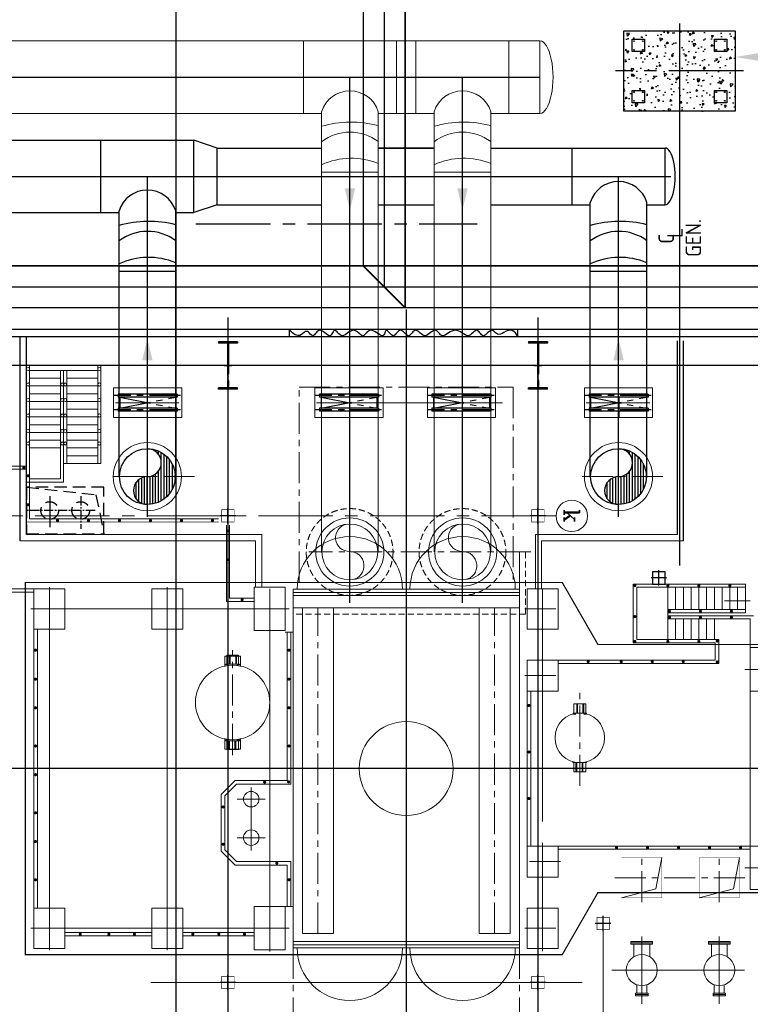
# Model space of a CAD drawing. Extents: x -11758 to 4934791, y -233543 to 1826789.
# Tile 127 of 256: x 2118366 to 2141935, y 3031 to 34790. Entities that reach past the tile are written whole.
import ezdxf
from ezdxf.enums import TextEntityAlignment as Align

# ---------------------------------------------------------------- set-up
doc = ezdxf.new("R2010")
doc.units = 0
doc.header["$LTSCALE"] = 800
doc.header["$MEASUREMENT"] = 0
for name, pattern in [('0', [0]), ('CENTER', [2, 1.25, -0.25, 0.25, -0.25]), ('CENTER2', [1.125, 0.75, -0.125, 0.125, -0.125]), ('CONTINOUS', [0]), ('DASHED', [0.75, 0.5, -0.25]), ('GTCHAIN', [24, 16, -3.2, 1.6, -3.2]), ('HIDDEN', [0.375, 0.25, -0.125]), ('PHANTOM', [2.5, 1.25, -0.25, 0.25, -0.25, 0.25, -0.25])]:
    doc.linetypes.add(name, pattern=pattern)
doc.layers.get('0').update_dxf_attribs({"linetype": 'CONTINUOUS'})
for name, color, linetype in [('0-CW SUPPLY', 4, 'CONTINUOUS'), ('Aux_col', 7, 'CONTINUOUS'), ('CENTER', 2, 'CENTER'), ('COL', 1, 'CENTER'), ('CONDENSATE', 1, 'CONTINUOUS'), ('EQP0', 1, 'CONTINUOUS'), ('GRID', 8, 'CENTER'), ('grid-20m', 53, 'CONTINUOUS'), ('GRIDS', 2, 'CENTER'), ('HATCH', 9, 'CONTINUOUS'), ('KEY PLAN', 251, 'CONTINUOUS'), ('MECH_EQ', 251, 'HIDDEN'), ('PIPE', 1, 'CONTINUOUS'), ('PIPE LINE', 1, 'CONTINUOUS'), ('STR', 2, 'CONTINUOUS'), ('WALL', 6, 'CONTINUOUS')]:
    doc.layers.add(name, color=color, linetype=linetype)
for name, color, linetype, lineweight in [('DIM', 4, 'CONTINUOUS', 15), ('EQUPT', 4, '0', 5), ('TEXT', 3, 'CONTINUOUS', 15)]:
    doc.layers.add(name, color=color, linetype=linetype, lineweight=lineweight)
doc.styles.add('ROMANC', font='romanc')
doc.styles.add('ROMANS', font='ISO9.shx', dxfattribs={"width": 0.8})

# ---------------------------------------------------------------- blocks, each defined once
blk = doc.blocks.new('A$C3C7577A7')
at = {"layer": 'Aux_col'}
for p, q in [((32000, 20150), (32000, 19650)), ((42000, 20150), (42000, 19650)), ((31750, 19900), (32250, 19900)), ((41750, 19900), (42250, 19900)), ((29900, 18250), (29900, 17750)), ((29650, 18000), (30150, 18000)), ((28300, 7050), (27900, 7050)), ((27900, 7050), (27900, 6650)), ((28100, 7100), (28100, 6600)), ((28300, 6650), (28300, 7050)), ((27850, 6850), (28350, 6850)), ((27900, 6650), (28300, 6650)), ((32000, 5100), (32000, 4600)), ((42000, 5100), (42000, 4600)), ((31750, 4850), (32250, 4850)), ((41750, 4850), (42250, 4850))]:
    blk.add_line(p, q, dxfattribs=at)
at = {"layer": 'Aux_col', "const_width": 20, "flags": 128}
for points in [[(31800, 19700), (32200, 19700), (32200, 20100), (31800, 20100)], [(41800, 19700), (42200, 19700), (42200, 20100), (41800, 20100)], [(29700, 17800), (30100, 17800), (30100, 18200), (29700, 18200)], [(31800, 4650), (32200, 4650), (32200, 5050), (31800, 5050)], [(41800, 4650), (42200, 4650), (42200, 5050), (41800, 5050)]]:
    blk.add_lwpolyline(points, close=True, dxfattribs=at)
blk = doc.blocks.new('BFLY')
at = {"layer": 'EQP0', "color": 2, "linetype": 'CENTER'}
for p, q in [((-229, 1053), (-229, -1084)), ((228, 1053), (228, -1084))]:
    blk.add_line(p, q, dxfattribs=at)
at = {"layer": 'EQP0', "color": 3}
for p, q in [((-279, 950), (-179, 950)), ((-279, 950), (-279, -950)), ((-179, 950), (-179, -950)), ((-179, 900), (178, 900)), ((178, 950), (278, 950)), ((178, 950), (178, -950)), ((278, 950), (278, -950)), ((-279, -950), (-179, -950)), ((-179, -900), (178, -900)), ((178, -950), (278, -950))]:
    blk.add_line(p, q, dxfattribs=at)
at = {"layer": 'EQP0', "color": 3, "linetype": 'CENTER'}
for p, q in [((178, -900), (-179, 900)), ((-179, -900), (178, 900))]:
    blk.add_line(p, q, dxfattribs=at)
blk = doc.blocks.new('A$C41E52089')
at = {"layer": 'COL'}
h = blk.add_hatch(dxfattribs=at)
h.set_pattern_fill('ANSI31', color=256, scale=100, style=0)
h.paths.add_polyline_path([(310, -720), (0, -720), (0, -760), (310, -760)])
h.paths.add_polyline_path([(0, -720), (-310, -720), (-310, -760), (0, -760)])
h.paths.add_polyline_path([(0, 0), (-13, 0), (-13, -720), (0, -720)])
h.paths.add_polyline_path([(0, 720), (-13, 720), (-13, 0), (0, 0)])
h.paths.add_polyline_path([(12, 0), (0, 0), (0, -720), (12, -720)])
h.paths.add_polyline_path([(12, 720), (0, 720), (0, 0), (12, 0)])
h.paths.add_polyline_path([(310, 760), (0, 760), (0, 720), (12, 720), (310, 720)])
h.paths.add_polyline_path([(0, 760), (-310, 760), (-310, 720), (0, 720)])
for p, q in [((-310, 760), (310, 760)), ((-310, 760), (-310, 720)), ((-310, 720), (310, 720)), ((-13, -720), (-13, 720)), ((12, -720), (12, 720)), ((310, 760), (310, 720)), ((-310, -720), (310, -720)), ((-310, -760), (-310, -720)), ((-310, -760), (310, -760)), ((310, -760), (310, -720))]:
    blk.add_line(p, q, dxfattribs=at)
at = {"layer": 'COL', "color": 2}
for p, q in [((0, -800), (0, 800)), ((123, 0), (-123, 0))]:
    blk.add_line(p, q, dxfattribs=at)
blk = doc.blocks.new('*X65')
at = {"color": 0}
for p, q in [((86015, 17150), (86472, 17150)), ((86044, 17200), (86443, 17200)), ((86094, 17250), (86392, 17250)), ((85993, 17050), (86493, 17050)), ((85996, 17000), (86498, 17000)), ((85999, 17100), (86488, 17100)), ((86003, 16950), (86514, 16950)), ((86973, 16950), (86983, 16950)), ((86988, 17000), (86991, 17000)), ((86016, 16900), (86543, 16900)), ((86035, 16850), (86592, 16850)), ((86060, 16800), (86722, 16800)), ((86765, 16800), (86927, 16800)), ((86894, 16850), (86952, 16850)), ((86944, 16900), (86971, 16900)), ((86093, 16750), (86894, 16750)), ((86135, 16700), (86851, 16700)), ((86192, 16650), (86794, 16650)), ((86273, 16600), (86713, 16600)), ((86463, 16550), (86523, 16550))]:
    blk.add_line(p, q, dxfattribs=at)
blk = doc.blocks.new('TOP')
blk.add_circle((0, 0), 500)
for centre, start, end in [((-250, 0), 0, 180), ((250, 0), 180, 0)]:
    blk.add_arc(centre, 250, start, end)
blk.add_blockref('*X65', (-86493, -17049))
blk = doc.blocks.new('A$C4E9A02D0')
at = {"layer": 'CENTER', "color": 2, "linetype": 'CENTER2', "ltscale": 0.5}
for p, q in [((10500, -8786), (10500, -7734)), ((10034, -8324), (12250, -8324))]:
    blk.add_line(p, q, dxfattribs=at)
at = {"layer": 'CENTER'}
blk.add_line((11500, -8786), (11500, -7662), dxfattribs=at)
at = {"layer": 'EQP0', "linetype": 'DASHED'}
for p, q in [((10007, -8833), (9750, -7574)), ((12250, -9074), (10007, -8833))]:
    blk.add_line(p, q, dxfattribs=at)
blk.add_lwpolyline([(9750, -9074), (12250, -9074), (12250, -7574), (9750, -7574)], close=True, dxfattribs=at)
for centre in [(10500, -8324), (11500, -8324)]:
    blk.add_circle(centre, 284, dxfattribs=at)

msp = doc.modelspace()

# ---------------------------------------------------------------- hatches: boundary and pattern name
h = msp.add_hatch()
h.set_pattern_fill('AR-CONC', color=8, scale=100, angle=-180, style=0)
h.set_pattern_definition([(230, (2155085, -12864.67), (-717.26, 62.752), [75, -825]), (175, (2155085, -12864.7), (138.751, -752.192), [60, -660]), (280.4514, (2155025.2, -12859.44), (-578.509, -689.44), [63.74, -701.142]), (226.1842, (2155085, -13064.7), (-1067.241, 165.519), [112.5, -1237.5]), (276.6356, (2154996, -13050.9), (-934.663, -974.118), [95.61, -1051.713]), (171.1842, (2155085, -13064.7), (-934.662, -974.119), [90, -990]), (201, (2154985, -13014.67), (-596.907, 402.619), [75, -825]), (146, (2154985, -13014.7), (-243.315, -725.15), [60, -660]), (251.4514, (2154935.2, -12981.1), (-840.223, -322.5305), [63.74, -701.142]), (217.5, (2155084.97, -12864.67), (-12.1599, -332.8939), [0, -652, 0, -670, 0, -662.5]), (187.5, (2155084.97, -12864.67), (-263.0695, -394.4117), [0, -382, 0, -637, 0, -252.5]), (147.5, (2155307.97, -12864.67), (-533.8224, 22.5549), [0, -250, 0, -780, 0, -1035]), (137.5, (2155407.97, -12864.67), (-583.186, -100.105), [0, -325, 0, -518, 0, -735])])
h.paths.add_polyline_path([(2141175, 32510.3), (2141175, 32110.3), (2140775, 32110.3), (2140775, 32510.3)], flags=16)
h.paths.add_polyline_path([(2140775, 33760.3), (2140775, 34160.3), (2141175, 34160.3), (2141175, 33760.3)], flags=16)
h.paths.add_polyline_path([(2138125, 34160.3), (2138525, 34160.3), (2138525, 33760.3), (2138125, 33760.3)], flags=16)
h.paths.add_polyline_path([(2141450, 34435.3), (2141450, 31835.3), (2137850, 31835.3), (2137850, 34435.3)])
h.paths.add_polyline_path([(2138525, 32510.3), (2138525, 32110.3), (2138125, 32110.3), (2138125, 32510.3)], flags=16)

# ---------------------------------------------------------------- linework, layer by layer
at = {"color": 2, "linetype": 'CENTER', "lineweight": 5}
for p, q in [((2124004.3, 20050.3), (2121281.7, 20050.3)), ((2139111.9, 20050.3), (2136389.2, 20050.3)), ((2134856.8, 17620.5), (2127698.4, 17620.5)), ((2127984.9, 5315.2), (2127984.9, 15796.5)), ((2133685, 5315.2), (2133685, 15796.5)), ((2134665.1, 15785.3), (2135804.6, 15785.3)), ((2125234.9, 11072.1), (2125234.9, 14458.7)), ((2125484.9, 14265.4), (2124984.9, 14265.4)), ((2124984.9, 14265.4), (2124984.9, 13939.1)), ((2125485, 14265.4), (2124985, 14265.4)), ((2124985, 14265.4), (2124985, 13939.1)), ((2125484.9, 14265.4), (2125484.9, 13939.1)), ((2125485, 14265.4), (2125485, 13939.1)), ((2134665.1, 13635.3), (2135804.6, 13635.3)), ((2136435.1, 10073.9), (2136435.1, 13175.5)), ((2124984.9, 11265.3), (2124984.9, 11591.7)), ((2124985, 11265.3), (2124985, 11591.7)), ((2125484.9, 11265.3), (2125484.9, 11591.7)), ((2125485, 11265.3), (2125485, 11591.7)), ((2125484.9, 11265.3), (2124984.9, 11265.3)), ((2125485, 11265.3), (2124985, 11265.3)), ((2135807.7, 7635.3), (2134629.2, 7635.3)), ((2138435, 6327.3), (2138435, 7899.3)), ((2140935, 6327.3), (2140935, 7899.3)), ((2141760.6, 7113.3), (2137376.3, 7113.3)), ((2134665.1, 5485.3), (2135804.6, 5485.3))]:
    msp.add_line(p, q, dxfattribs=at)
at = {"color": 3, "lineweight": 5}
msp.add_line((2134485, 15816.5), (2134485, 17620.5), dxfattribs=at)
at = {"color": 3, "linetype": 'HIDDEN', "lineweight": 5}
for q in [(2134685, 17620.5), (2127184.9, 15616.5)]:
    msp.add_line((2134685, 15616.5), q, dxfattribs=at)
at = {"color": 7, "lineweight": 5}
for p, q in [((2134485, 16416.5), (2127184.9, 16416.5)), ((2134485, 16316.5), (2127184.9, 16316.5)), ((2134485, 16216.5), (2127184.9, 16216.5)), ((2127185.2, 15816.5), (2127185.2, 16416.5)), ((2134485, 15816.5), (2134485, 16416.5)), ((2141101.7, 16044.3), (2141930.8, 16044.3)), ((2134485, 15816.5), (2127184.9, 15816.5)), ((2127184.9, 15816.5), (2127184.9, 4854.2)), ((2134485, 15816.5), (2134485, 4854.2)), ((2134485, 5054.2), (2127184.9, 5054.2)), ((2134485, 4954.2), (2127184.9, 4954.2)), ((2134485, 4854.2), (2127184.9, 4854.2))]:
    msp.add_line(p, q, dxfattribs=at)
at = {"color": 2, "lineweight": 5}
for p, q in [((2139275.1, 14800.4), (2139275.1, 16485.3)), ((2139525.1, 15760.3), (2139525.1, 16485.3)), ((2139775.1, 15760.3), (2139775.1, 16485.3)), ((2140025.1, 15760.3), (2140025.1, 16485.3)), ((2140275.1, 15760.3), (2140275.1, 16485.3)), ((2140525.2, 15760.3), (2140525.2, 16485.3)), ((2140775.2, 15760.3), (2140775.2, 16485.3)), ((2141025.2, 15760.3), (2141025.2, 16485.3)), ((2141275.2, 15760.3), (2141275.2, 16485.3)), ((2141525.2, 15760.3), (2141525.2, 16485.3)), ((2141775.2, 15660.3), (2141775.2, 16485.3)), ((2139525.1, 14800.4), (2139525.1, 15460.3)), ((2139775.1, 14800.4), (2139775.1, 15460.3)), ((2140025.1, 14800.4), (2140025.1, 15460.3)), ((2140275.1, 14800.4), (2140275.1, 15460.3)), ((2140525.2, 14800.4), (2140525.2, 15460.3)), ((2140775.2, 14800.4), (2140775.2, 15460.3))]:
    msp.add_line(p, q, dxfattribs=at)
at = {"lineweight": 5}
for p, q in [((2134485, 15816.5), (2134485, 15616.5)), ((2126935, 15035.3), (2127185.2, 15035.3)), ((2126934.7, 6185.3), (2127184.9, 6185.3)), ((2137190.7, 5385.3), (2137190.7, 1222.5))]:
    msp.add_line(p, q, dxfattribs=at)
at = {"color": 1, "linetype": 'CONTINOUS', "lineweight": 5}
for p, q in [((2130834.9, 10311.6), (2130834.9, 10958.2)), ((2130366.4, 10634.9), (2131303.4, 10634.9))]:
    msp.add_line(p, q, dxfattribs=at)
at = {"color": 2, "linetype": 'CENTER', "lineweight": 5, "ltscale": 500}
for p, q in [((2125835, 7990), (2125835, 10019.6)), ((2126284.3, 9645.3), (2125385.7, 9645.3)), ((2126284.3, 8405.3), (2125385.7, 8405.3))]:
    msp.add_line(p, q, dxfattribs=at)
at = {"lineweight": 5, "flags": 128}
for points in [[(2125135.8, 14005.9), (2125014.6, 14005.9), (2125014.6, 13975.6), (2125092.3, 13975.6)], [(2125135.8, 14288.2), (2125045, 14288.2), (2125045, 14005.9)], [(2125057.2, 13968.6), (2125057.2, 13975.6)], [(2125160.8, 14005.9), (2125160.8, 14288.2), (2125135.8, 14288.2), (2125135.8, 14005.9), (2125160.8, 14005.9)], [(2125333.5, 14288.2), (2125160.8, 14288.2)], [(2125160.8, 14005.9), (2125333.5, 14005.9)], [(2125358.5, 14005.9), (2125358.5, 14288.2), (2125333.5, 14288.2), (2125333.5, 14005.9), (2125358.5, 14005.9)], [(2125424.3, 14005.9), (2125424.3, 14288.2), (2125358.5, 14288.2)], [(2125377, 13975.6), (2125454.6, 13975.6), (2125454.6, 14005.9), (2125358.5, 14005.9)], [(2125412.8, 13968.4), (2125412.8, 13975.6)], [(2136336.7, 12725.3), (2136245.5, 12725.3), (2136245.5, 12425.3), (2136336.7, 12425.3)], [(2136361.7, 12425.4), (2136361.7, 12725.4), (2136336.7, 12725.4), (2136336.7, 12425.4), (2136361.7, 12425.4)], [(2136534.4, 12725.4), (2136361.7, 12725.3)], [(2136559.4, 12425.4), (2136559.4, 12725.4), (2136534.4, 12725.4), (2136534.4, 12425.4), (2136559.4, 12425.4)], [(2136559.4, 12425.3), (2136624.8, 12425.3), (2136624.8, 12725.3), (2136559.4, 12725.4)], [(2136420.2, 12421.3), (2136215.5, 12421.3), (2136215.5, 12391), (2136307.1, 12391)], [(2136361.7, 12425.3), (2136534.4, 12425.3)], [(2136563.2, 12391), (2136655.5, 12391), (2136655.5, 12421.3), (2136450.1, 12421.3)], [(2125092.3, 11564.3), (2125014.6, 11564.3), (2125014.6, 11534), (2125110.8, 11534)], [(2125045, 11534), (2125045, 11251.6), (2125110.8, 11251.6)], [(2125110.8, 11534), (2125110.8, 11251.6), (2125135.8, 11251.6), (2125135.8, 11534), (2125110.8, 11534)], [(2125135.8, 11534), (2125308.5, 11534)], [(2125308.5, 11534), (2125308.5, 11251.6), (2125333.5, 11251.6), (2125333.5, 11534), (2125308.5, 11534)], [(2125333.5, 11534), (2125454.6, 11534), (2125454.6, 11564.3), (2125377, 11564.3)], [(2125333.5, 11251.6), (2125424.3, 11251.6), (2125424.3, 11534)], [(2125135.8, 11251.6), (2125308.5, 11251.6)], [(2136214.7, 10856.3), (2136214.7, 10829.3), (2136420.2, 10829.3)], [(2136310.9, 10825.3), (2136245.5, 10825.3), (2136245.5, 10525.3), (2136310.9, 10525.1)], [(2136298.6, 10829.3), (2136298.6, 10825.3)], [(2136310.9, 10825.1), (2136310.9, 10525.1), (2136335.9, 10525.1), (2136335.9, 10825.1), (2136310.9, 10825.1)], [(2136508.6, 10825.3), (2136335.9, 10825.3)], [(2136450.1, 10829.3), (2136654.7, 10829.3), (2136654.7, 10856.1)], [(2136508.6, 10825.1), (2136508.6, 10525.1), (2136533.6, 10525.1), (2136533.6, 10825.1), (2136508.6, 10825.1)], [(2136533.6, 10525.3), (2136624.8, 10525.3), (2136624.8, 10825.3), (2136533.6, 10825.3)], [(2136571.6, 10829.3), (2136571.6, 10825.3)], [(2136245.5, 10635.3), (2136002.1, 10635.3)], [(2136335.9, 10525.1), (2136508.6, 10525.3)]]:
    msp.add_lwpolyline(points, dxfattribs=at)
at = {"color": 7, "lineweight": 5, "const_width": 50}
for points in [[(2134792.7, 12693.5, 1), (2134792.7, 12643.5, 1)], [(2134792.7, 11193.5, 1), (2134792.7, 11143.4, 1)], [(2134792.7, 9693.4, 1), (2134792.7, 9643.4, 1)]]:
    msp.add_lwpolyline(points, format="xyb", close=True, dxfattribs=at)
at = {"linetype": 'GTCHAIN', "lineweight": 5, "flags": 128}
msp.add_lwpolyline([(2125085, 11564.3), (2125085, 11565.7)], dxfattribs=at)
at = {"linetype": 'HIDDEN', "lineweight": 5}
for centre in [(2129009.7, 17620.5), (2132650, 17620.5)]:
    msp.add_circle(centre, 1400, dxfattribs=at)
at = {"color": 7, "lineweight": 5}
for centre in [(2129014.9, 17620.5), (2132655, 17620.5)]:
    msp.add_circle(centre, 1100, dxfattribs=at)
at = {"lineweight": 5}
for centre, radius in [((2125234.9, 12765.4), 1200), ((2136435.1, 11625.3), 800), ((2125835, 9645.3), 250), ((2125835, 8405.3), 250)]:
    msp.add_circle(centre, radius, dxfattribs=at)
at = {"color": 1, "linetype": 'CONTINOUS', "lineweight": 5}
msp.add_circle((2130834.9, 10634.9), 1514.8, dxfattribs=at)
at = {"color": 7, "lineweight": 5}
for centre, start, end in [((2129014.9, 16416.5), 0, 180), ((2132655, 16416.5), 0, 180), ((2129014.9, 4854.2), 180, 0), ((2132655, 4854.2), 180, 0)]:
    msp.add_arc(centre, 1700, start, end, dxfattribs=at)
at = {"linetype": 'CONTINOUS', "lineweight": 15}
msp.add_solid([(2142449.9, 33419.9), (2141449.9, 33586.6), (2142449.9, 33753.2)], dxfattribs=at)
at = {"layer": '0-CW SUPPLY', "color": 1, "linetype": 'Continuous', "lineweight": 9, "ltscale": 2500}
for points in [[(2122318.3, 23805), (2122651.6, 23805), (2122485, 24505)], [(2137518.3, 23805), (2137851.6, 23805), (2137685, 24505)]]:
    msp.add_solid(points, dxfattribs=at)
at = {"layer": 'CONDENSATE', "lineweight": 5, "const_width": 10}
for points in [[(2139085, 6463.3), (2137785, 6463.3), (2137785, 7763.3), (2139085, 7763.3)], [(2141585, 6463.3), (2140285, 6463.3), (2140285, 7763.3), (2141585, 7763.3)]]:
    msp.add_lwpolyline(points, close=True, dxfattribs=at)
at = {"layer": 'DIM', "lineweight": 5}
for p, q in [((2139085, 7763.3), (2138891.6, 6752.3)), ((2141585, 7763.3), (2141391.6, 6752.3)), ((2138891.6, 6752.3), (2137785, 6463.3)), ((2141391.6, 6752.3), (2140285, 6463.3))]:
    msp.add_line(p, q, dxfattribs=at)
for points in [[(2119825, 16435.3), (2118825, 16435.3), (2118825, 15135.3), (2119825, 15135.3)], [(2123625, 16435.3), (2122625, 16435.3), (2122625, 15135.3), (2123625, 15135.3)], [(2126935, 16485.3), (2125935, 16485.3), (2125935, 15085.3), (2126935, 15085.3)], [(2135735, 16435.3), (2134735, 16435.3), (2134735, 15135.3), (2135735, 15135.3)], [(2143135, 13135.3), (2141935, 13135.3), (2141935, 14535.3), (2143135, 14535.3)], [(2135735, 14135.3), (2134735, 14135.3), (2134735, 13135.3), (2135735, 13135.3)], [(2135735, 7135.3), (2134735, 7135.3), (2134735, 8135.3), (2135735, 8135.3)], [(2143135, 8135.3), (2141935, 8135.3), (2141935, 6735.3), (2143135, 6735.3)], [(2119825, 4835.3), (2118825, 4835.3), (2118825, 6135.3), (2119825, 6135.3)], [(2123625, 4835.3), (2122625, 4835.3), (2122625, 6135.3), (2123625, 6135.3)], [(2126935, 4785.3), (2125935, 4785.3), (2125935, 6185.3), (2126935, 6185.3)], [(2135735, 4835.3), (2134735, 4835.3), (2134735, 6135.3), (2135735, 6135.3)]]:
    msp.add_lwpolyline(points, close=True, dxfattribs=at)
msp.add_circle((2136176.8, 18785.3), 508.6, dxfattribs=at)
at = {"layer": 'EQP0'}
for p, q in [((2118385, 17985.3), (2118385, 24575.3)), ((2118585, 18185.3), (2118585, 24575.3)), ((2139585, 18185.3), (2139585, 24431.1)), ((2139785, 17985.3), (2139785, 24431.1))]:
    msp.add_line(p, q, dxfattribs=at)
at = {"layer": 'EQP0', "linetype": 'Continuous', "lineweight": 5}
for p, q in [((2121395.8, 22916.8), (2121395.8, 21953.8)), ((2121395.8, 22916.8), (2123595.8, 22916.8)), ((2123595.8, 22916.8), (2123595.8, 21953.8)), ((2127886.6, 22917.3), (2127886.6, 21954.3)), ((2127886.6, 22917.3), (2130086.6, 22917.3)), ((2130086.6, 22917.3), (2130086.6, 21954.3)), ((2131516.6, 22917.3), (2131516.6, 21954.3)), ((2131516.6, 22917.3), (2133716.6, 22917.3)), ((2133716.6, 22917.3), (2133716.6, 21954.3)), ((2136585, 22916.8), (2136585, 21953.8)), ((2136585, 22916.8), (2138785, 22916.8)), ((2138785, 22916.8), (2138785, 21953.8)), ((2123481.7, 22435.3), (2121455.2, 22435.3)), ((2121511.9, 22435.3), (2123502.4, 22435.3)), ((2129972.6, 22435.8), (2127946, 22435.8)), ((2128002.7, 22435.8), (2133943.4, 22435.8)), ((2133602.6, 22435.8), (2131576, 22435.8)), ((2138670.9, 22435.3), (2136644.4, 22435.3)), ((2136701.1, 22435.3), (2138691.6, 22435.3)), ((2121395.8, 21953.8), (2123595.8, 21953.8)), ((2127886.6, 21954.3), (2130086.6, 21954.3)), ((2131516.6, 21954.3), (2133716.6, 21954.3)), ((2136585, 21953.8), (2138785, 21953.8))]:
    msp.add_line(p, q, dxfattribs=at)
at = {"layer": 'EQP0', "color": 3, "lineweight": 5}
msp.add_line((2137705, 21961.5), (2137705, 22623.8), dxfattribs=at)
at = {"layer": 'EQP0', "lineweight": 5}
for p, q in [((2126175.4, 18185.3), (2118585, 18185.3)), ((2126175.4, 16485.3), (2126175.4, 18185.3)), ((2135002.6, 18185.3), (2139585, 18185.3)), ((2135002.6, 18185.3), (2135002.6, 16435.3)), ((2125975.4, 17985.3), (2118385, 17985.3)), ((2125975.4, 16485.3), (2125975.4, 17985.3)), ((2135202.6, 17985.3), (2139785, 17985.3)), ((2135202.6, 17985.3), (2135202.6, 16435.3)), ((2138273, 3389.2), (2138273, 3662.3)), ((2138596.9, 3389.2), (2138596.9, 3662.3)), ((2140773, 3389.2), (2140773, 3662.3)), ((2141096.9, 3389.2), (2141096.9, 3662.3)), ((2138581.2, 3344.8), (2138257.3, 3344.8)), ((2138581.2, 3300.3), (2138257.3, 3300.3)), ((2141081.2, 3344.8), (2140757.3, 3344.8)), ((2141081.2, 3300.3), (2140757.3, 3300.3))]:
    msp.add_line(p, q, dxfattribs=at)
at = {"layer": 'EQP0', "color": 1, "lineweight": 5}
for p, q in [((2127484.9, 5315.2), (2127484.9, 15796.5)), ((2128484.9, 5315.2), (2128484.9, 15796.5)), ((2133185, 5315.2), (2133185, 15796.5)), ((2134185, 5315.2), (2134185, 15796.5)), ((2128484.9, 5315.2), (2127484.9, 5315.2)), ((2134185, 5315.2), (2133185, 5315.2))]:
    msp.add_line(p, q, dxfattribs=at)
at = {"layer": 'EQP0', "lineweight": 5}
for points in [[(2138637.7, 3344.8), (2138232.2, 3344.8), (2138232.2, 3389.2), (2138637.7, 3389.2)], [(2138637.7, 3300.3), (2138232.2, 3300.3), (2138232.2, 3344.8), (2138637.7, 3344.8)], [(2141137.7, 3344.8), (2140732.2, 3344.8), (2140732.2, 3389.2), (2141137.7, 3389.2)], [(2141137.7, 3300.3), (2140732.2, 3300.3), (2140732.2, 3344.8), (2141137.7, 3344.8)]]:
    msp.add_lwpolyline(points, close=True, dxfattribs=at)
for centre, radius in [((2122484.6, 20050.3), 1100), ((2122484.6, 20050.3), 1100), ((2137684.6, 20050.3), 1100), ((2138435, 4135.3), 500), ((2140935, 4135.3), 500)]:
    msp.add_circle(centre, radius, dxfattribs=at)
at = {"layer": 'EQUPT', "linetype": 'Continuous', "lineweight": 5, "const_width": 40, "flags": 128}
msp.add_lwpolyline([(2118550, 4635.3), (2135870, 4635.3), (2137020, 6635.3), (2150175, 6635.3), (2150175, 14635.3), (2137020, 14635.3), (2135870, 16635.3), (2118550, 16635.3), (2118550, 4635.3)], dxfattribs=at)
at = {"layer": 'GRID', "linetype": 'CENTER', "ltscale": 2500}
for p, q in [((2130835, 25438.4), (2130835, -837)), ((2167924.4, 10635.3), (2118014.2, 10635.3))]:
    msp.add_line(p, q, dxfattribs=at)
at = {"layer": 'GRID', "linetype": 'CENTER', "ltscale": 5000}
for p, q in [((2125085, 25178.7), (2125085, -14821)), ((2135085, 25178.7), (2135085, -14821)), ((2168111.3, 23635.3), (2072684.5, 23635.3))]:
    msp.add_line(p, q, dxfattribs=at)
at = {"layer": 'GRID', "linetype": 'CENTER2', "lineweight": 5, "ltscale": 4}
msp.add_line((2135668.2, 18785.3), (2116442.4, 18785.3), dxfattribs=at)
at = {"layer": 'GRID', "linetype": 'CENTER', "lineweight": 5, "ltscale": 2500}
for p, q in [((2119325, 4772.3), (2119325, 16482)), ((2123125, 4772.3), (2123125, 16482)), ((2126435, 4734.3), (2126435, 16435.3)), ((2135235, 8929.6), (2135235, 16435.3)), ((2127056.4, 15785.3), (2118723.9, 15785.3)), ((2150086.2, 13835.3), (2141762.4, 13835.3)), ((2135235, 4740.3), (2135235, 8233.9)), ((2135235, 4740.3), (2135235, 8233.9)), ((2150086.2, 7435.3), (2141762.4, 7435.3)), ((2127056.4, 5485.3), (2118723.9, 5485.3))]:
    msp.add_line(p, q, dxfattribs=at)
at = {"layer": 'GRID', "linetype": 'CENTER', "lineweight": 5, "ltscale": 5000}
for p, q in [((2138435, 5220.7), (2138435, 3049.9)), ((2140935, 5220.7), (2140935, 3049.9)), ((2141744.7, 4135.3), (2137462.9, 4135.3)), ((2136512.1, 3735.3), (2122601.4, 3735.3))]:
    msp.add_line(p, q, dxfattribs=at)
at = {"layer": 'GRID', "lineweight": 5}
for p, q in [((2127184.9, 4854.2), (2127190.1, 2397.3)), ((2134485, 4854.2), (2134485, 2438.6))]:
    msp.add_line(p, q, dxfattribs=at)
at = {"layer": 'grid-20m', "linetype": 'PHANTOM', "ltscale": 12000}
msp.add_line((2123408, 80115.9), (2123408, -62789.8), dxfattribs=at)
at = {"layer": 'GRIDS', "color": 6, "linetype": 'Continuous', "lineweight": 5}
for centre in [(2129014.9, 17620.5), (2132655, 17620.5)]:
    msp.add_circle(centre, 900, dxfattribs=at)
at = {"layer": 'HATCH', "lineweight": 5, "const_width": 50}
for points in [[(2118501.6, 20360.3, 1), (2118501.6, 20310.3, 1)], [(2118663.3, 20078.7, 1), (2118613.3, 20078.7, 1)], [(2118663.3, 19145, 1), (2118613.3, 19145, 1)], [(2119587, 18660.3, 1), (2119587, 18610.3, 1)], [(2120587, 18660.3, 1), (2120587, 18610.3, 1)], [(2121587, 18660.3, 1), (2121587, 18610.3, 1)], [(2122587, 18660.3, 1), (2122587, 18610.3, 1)], [(2123587, 18660.3, 1), (2123587, 18610.3, 1)], [(2124587, 18660.3, 1), (2124587, 18610.3, 1)], [(2125113.3, 18302.3, 1), (2125063.3, 18302.3, 1)], [(2125113.3, 17368.6, 1), (2125063.3, 17368.6, 1)], [(2125540.8, 16103.4, 1), (2125540.8, 16053.4, 1)], [(2118903.3, 14452.4, 1), (2118853.3, 14452.4, 1)], [(2127078.2, 14452.4, 1), (2127028.2, 14452.4, 1)], [(2118903.3, 13518.7, 1), (2118853.3, 13518.7, 1)], [(2127078.2, 13518.7, 1), (2127028.2, 13518.7, 1)], [(2118903.3, 12594.3, 1), (2118853.3, 12594.3, 1)], [(2127078.2, 12594.3, 1), (2127028.2, 12594.3, 1)], [(2118903.3, 11361.8, 1), (2118853.3, 11361.8, 1)], [(2127078.2, 11361.8, 1), (2127028.2, 11361.8, 1)], [(2118903.3, 10437.5, 1), (2118853.3, 10437.5, 1)], [(2126293.5, 10195.5, 1), (2126243.5, 10195.5, 1)], [(2127065.7, 10207.9, 1), (2127015.7, 10207.9, 1)], [(2127065.7, 10207.9, 1), (2127015.7, 10207.9, 1)], [(2118903.3, 9205, 1), (2118853.3, 9205, 1)], [(2124952.5, 9395.8, 1), (2124902.5, 9395.8, 1)], [(2118903.3, 8280.6, 1), (2118853.3, 8280.6, 1)], [(2124954.4, 8191.8, 1), (2124904.4, 8191.8, 1)], [(2124954.4, 8191.8, 1), (2124904.4, 8191.8, 1)], [(2126684.9, 7579.6, 1), (2126634.9, 7579.6, 1)], [(2118903.3, 7048.1, 1), (2118853.3, 7048.1, 1)], [(2127078.2, 7048.1, 1), (2127028.2, 7048.1, 1)], [(2120319.6, 5318.2, 1), (2120319.6, 5268.2, 1)], [(2121245.8, 5318.2, 1), (2121245.8, 5268.2, 1)], [(2122066.4, 5318.2, 1), (2122066.4, 5268.2, 1)], [(2123950.7, 5318.2, 1), (2123950.7, 5268.2, 1)], [(2124788.4, 5318.2, 1), (2124788.4, 5268.2, 1)], [(2125616.5, 5318.2, 1), (2125616.5, 5268.2, 1)]]:
    msp.add_lwpolyline(points, format="xyb", close=True, dxfattribs=at)
at = {"layer": 'HATCH', "lineweight": 5, "const_width": 50, "flags": 128}
for points in [[(2138235.1, 16535.4, 1), (2138185.1, 16535.4, 1)], [(2139300.5, 16535.4, 1), (2139250.5, 16535.4, 1)], [(2140300.5, 16535.4, 1), (2140250.5, 16535.4, 1)], [(2141300.5, 16535.4, 1), (2141250.5, 16535.4, 1)], [(2138235.1, 15535.4, 1), (2138185.1, 15535.4, 1)], [(2139350.5, 15710.4, 1), (2139300.5, 15710.4, 1)], [(2140350.5, 15710.4, 1), (2140300.5, 15710.4, 1)], [(2141350.5, 15710.4, 1), (2141300.5, 15710.4, 1)], [(2139350.5, 15510.4, 1), (2139300.5, 15510.4, 1)], [(2140350.5, 15510.4, 1), (2140300.5, 15510.4, 1)], [(2141350.5, 15510.4, 1), (2141300.5, 15510.4, 1)], [(2138235.1, 14735.5, 1), (2138185.1, 14735.5, 1)], [(2139300.5, 14735.5, 1), (2139250.5, 14735.5, 1)], [(2140300.5, 14735.5, 1), (2140250.5, 14735.5, 1)], [(2140890.2, 14747.6, 1), (2140840.2, 14747.6, 1)], [(2136732.3, 14085.4, 1), (2136682.3, 14085.4, 1)], [(2137797.8, 14085.4, 1), (2137747.8, 14085.4, 1)], [(2138797.8, 14085.4, 1), (2138747.8, 14085.4, 1)], [(2139797.8, 14085.4, 1), (2139747.8, 14085.4, 1)], [(2140890.2, 14073.2, -1), (2140840.2, 14073.2, -1)], [(2137621.8, 8108.4, 1), (2137621.8, 8058.4, 1)], [(2138621.8, 8108.4, 1), (2138621.8, 8058.4, 1)], [(2139621.8, 8108.4, 1), (2139621.8, 8058.4, 1)], [(2140621.8, 8108.4, 1), (2140621.8, 8058.4, 1)], [(2141621.8, 8108.4, 1), (2141621.8, 8058.4, 1)]]:
    msp.add_lwpolyline(points, format="xyb", close=True, dxfattribs=at)
at = {"layer": 'HATCH', "lineweight": 5}
for centre, radius, start, end in [((2129000.8, 18081.1), 445.1, 99.33122, 271.83467), ((2132640.9, 18081.1), 445.1, 99.33122, 271.83467), ((2129015.3, 17178.3), 457.9, 280.8514, 90.0262), ((2132655.4, 17178.3), 457.9, 280.8514, 90.0262)]:
    msp.add_arc(centre, radius, start, end, dxfattribs=at)
at = {"layer": 'KEY PLAN', "linetype": 'CENTER2', "ltscale": 2500}
msp.add_line((2139650, 34668.3), (2139650, 17182.8), dxfattribs=at)
at = {"layer": 'KEY PLAN', "linetype": 'Continuous', "lineweight": 9, "ltscale": 2500}
for p, q in [((2035632.5, 34102.8), (2135150.1, 34102.8)), ((2127519.9, 34102.8), (2127519.9, 31767.8)), ((2130520.1, 34102.8), (2130520.1, 31767.8)), ((2131149.9, 34102.8), (2131149.9, 31767.8)), ((2134150.1, 34102.8), (2134150.1, 31767.8)), ((2135150.1, 34102.8), (2135150.1, 31767.8)), ((2131735.5, 32935.3), (2131735.5, 32935.3)), ((2131735.5, 32935.3), (2131735.5, 32935.3)), ((2035632.5, 31767.8), (2128105.5, 31767.8)), ((2128105.5, 17620.5), (2128105.5, 31821.9)), ((2129934.5, 17620.5), (2129934.5, 31821.9)), ((2129934.5, 31767.8), (2131735.5, 31767.8)), ((2129934.5, 31767.8), (2131735.5, 31767.8)), ((2131735.5, 17620.5), (2131735.5, 31821.9)), ((2133564.5, 17620.5), (2133564.5, 31821.9)), ((2133564.5, 31767.8), (2135150.1, 31767.8)), ((2129934.5, 29867.1), (2128105.5, 29867.1)), ((2133564.5, 29867.1), (2131735.5, 29867.1))]:
    msp.add_line(p, q, dxfattribs=at)
at = {"layer": 'KEY PLAN', "linetype": 'CENTER2', "ltscale": 4}
for p, q in [((2141710.2, 33135.3), (2137589.8, 33135.3)), ((2124051.9, 28199.9), (2133120.9, 28199.9))]:
    msp.add_line(p, q, dxfattribs=at)
at = {"layer": 'KEY PLAN', "lineweight": -3, "ltscale": 2000}
for p, q in [((2099585.6, 32935.3), (2135150.1, 32935.3)), ((2129020, 15977.4), (2129020, 32935.3)), ((2132650, 15977.4), (2132650, 32935.3)), ((2099585.6, 29735.3), (2139373.9, 29735.3)), ((2122485, 18750.2), (2122485, 29735.3)), ((2137685, 18750.2), (2137685, 29735.3))]:
    msp.add_line(p, q, dxfattribs=at)
at = {"layer": 'KEY PLAN', "linetype": 'Continuous'}
for p, q in [((2035632.5, 30902.8), (2123985, 30902.8)), ((2120985, 28567.8), (2120985, 30902.8)), ((2124735, 30649.8), (2123985, 30902.8)), ((2123985, 28567.8), (2123985, 30902.8)), ((2124735, 30649.8), (2128105.5, 30649.8)), ((2124735, 28820.8), (2124735, 30649.8)), ((2131735.5, 30649.9), (2129934.5, 30649.9)), ((2129934.5, 30649.8), (2131735.5, 30649.8)), ((2133564.5, 30649.8), (2139185, 30649.8)), ((2136185, 28820.8), (2136185, 30649.8)), ((2139185, 28820.8), (2139185, 30649.8)), ((2121570.5, 20050.3), (2121570.5, 28621.9)), ((2123399.5, 20050.3), (2123399.5, 28621.9)), ((2124735, 28820.8), (2123985, 28567.8)), ((2124735, 28820.8), (2128105.5, 28820.8)), ((2129934.5, 28820.8), (2131735.5, 28820.8)), ((2133564.5, 28820.8), (2136770.5, 28820.8)), ((2136770.5, 20050.3), (2136770.5, 28896.3)), ((2138599.5, 20050.3), (2138599.5, 28896.3)), ((2138599.5, 28820.8), (2139187.2, 28820.8)), ((2035632.5, 28567.8), (2121570.5, 28567.8)), ((2123399.5, 28567.8), (2123985, 28567.8)), ((2123399.5, 26667.1), (2121570.5, 26667.1)), ((2138600, 26667.1), (2136771, 26667.1))]:
    msp.add_line(p, q, dxfattribs=at)
at = {"layer": 'KEY PLAN', "const_width": 50}
for points in [[(2129450.1, 37150.5), (2129450.1, 26849.7)], [(2130800.1, 37150.5), (2130800.1, 25499.7)], [(2085340.8, 26849.7), (2145839.2, 26849.7), (2145839.2, 28867.7)], [(2086690.8, 25499.7), (2147189.2, 25499.7), (2147189.2, 28867.7)], [(2130800.1, 25499.7), (2129450.1, 26849.7)]]:
    msp.add_lwpolyline(points, dxfattribs=at)
at = {"layer": 'KEY PLAN', "linetype": 'CENTER2', "ltscale": 5000}
for points in [[(2130125.1, 37150.5), (2130125.1, 26174.7)], [(2086015.8, 26174.7), (2146514.2, 26174.7), (2146514.2, 28867.7)]]:
    msp.add_lwpolyline(points, dxfattribs=at)
at = {"layer": 'KEY PLAN'}
for points in [[(2141450, 31835.3), (2137850, 31835.3), (2137850, 34435.3), (2141450, 34435.3)], [(2138525, 33760.3), (2138125, 33760.3), (2138125, 34160.3), (2138525, 34160.3)], [(2141175, 33760.3), (2140775, 33760.3), (2140775, 34160.3), (2141175, 34160.3)], [(2138525, 32110.3), (2138125, 32110.3), (2138125, 32510.3), (2138525, 32510.3)], [(2141175, 32110.3), (2140775, 32110.3), (2140775, 32510.3), (2141175, 32510.3)]]:
    msp.add_lwpolyline(points, close=True, dxfattribs=at)
for centre in [(2138185, 34100.3), (2138465, 34100.3), (2140835, 34100.3), (2141115, 34100.3), (2138185, 33820.3), (2138465, 33820.3), (2140835, 33820.3), (2141115, 33820.3), (2138185, 32450.3), (2138465, 32450.3), (2140835, 32450.3), (2141115, 32450.3), (2138185, 32170.3), (2138465, 32170.3), (2140835, 32170.3), (2141115, 32170.3)]:
    msp.add_circle(centre, 12, dxfattribs=at)
at = {"layer": 'KEY PLAN', "linetype": 'Continuous', "lineweight": 9, "ltscale": 2500}
for centre, radius, start, end in [((2129020, 31536.3), 958.1, 17.34509, 162.65491), ((2132650, 31536.3), 958.1, 17.34509, 162.65491), ((2129061.9, 27982.4), 3501.6, 75.5696, 105.85026), ((2132691.9, 27982.4), 3501.6, 75.5696, 105.85026), ((2129024, 29648.7), 1513.5, 53.01963, 127.36698), ((2132654, 29648.7), 1513.5, 53.01963, 127.36698), ((2129066.7, 28042.7), 2279.7, 67.62586, 114.93916), ((2132696.7, 28042.7), 2279.7, 67.62586, 114.93916)]:
    msp.add_arc(centre, radius, start, end, dxfattribs=at)
at = {"layer": 'KEY PLAN', "linetype": 'Continuous'}
for centre, radius, start, end in [((2137685, 28610.7), 958.1, 17.34509, 162.65491), ((2122485, 28336.3), 958.1, 17.34509, 162.65491), ((2122526.9, 24782.4), 3501.6, 75.5696, 105.85026), ((2137727.3, 24782.4), 3501.6, 75.5696, 105.85026), ((2122489, 26448.7), 1513.5, 53.01963, 127.36698), ((2137689.5, 26448.7), 1513.5, 53.01963, 127.36698), ((2122531.7, 24842.7), 2279.7, 67.62586, 114.93916), ((2137732.2, 24842.7), 2279.7, 67.62586, 114.93916)]:
    msp.add_arc(centre, radius, start, end, dxfattribs=at)
at = {"layer": 'KEY PLAN', "linetype": 'Continuous', "lineweight": 9, "ltscale": 2500}
msp.add_ellipse((2135150.7, 32935.3), major_axis=(0, -1167.5), ratio=0.3602936, start_param=-0.001687, end_param=3.1430352, dxfattribs=at)
at = {"layer": 'KEY PLAN', "linetype": 'Continuous'}
msp.add_ellipse((2139185.4, 29735.3), major_axis=(0, -914.5), ratio=0.3602936, start_param=-0.001687, end_param=3.1430352, dxfattribs=at)
at = {"layer": 'KEY PLAN', "linetype": 'Continuous', "lineweight": 9, "ltscale": 2500}
for points in [[(2128853.3, 29347.7), (2129186.6, 29347.7), (2129020, 28647.7)], [(2132483.3, 29347.7), (2132816.6, 29347.7), (2132650, 28647.7)]]:
    msp.add_solid(points, dxfattribs=at)
at = {"layer": 'MECH_EQ', "color": 9, "linetype": 'CENTER', "lineweight": 5}
msp.add_lwpolyline([(2134281.5, 16635.3), (2127384.4, 16635.3), (2127384.4, 22935.3), (2134281.5, 22935.3)], close=True, dxfattribs=at)
at = {"layer": 'PIPE'}
msp.add_lwpolyline([(2134440.1, 24571.1), (2134358.7, 24685.1), (2134278.6, 24748.7), (2134200.6, 24772.2), (2134125.6, 24765.6), (2134054.4, 24739.2), (2133988.1, 24703), (2133927.3, 24667.2), (2133873.1, 24642), (2133825.8, 24635), (2133784.8, 24644.1), (2133748.6, 24664.5), (2133716.1, 24691.7), (2133686, 24720.9), (2133657.2, 24747.6), (2133628.3, 24767), (2133598.2, 24774.5), (2133565.9, 24766.9), (2133531.7, 24746.9), (2133496.3, 24718.6), (2133460.2, 24686.1), (2133424.2, 24653.7), (2133388.7, 24625.4), (2133354.5, 24605.4), (2133322.2, 24597.8), (2133292.2, 24605.4), (2133264.2, 24625.4), (2133237.6, 24653.7), (2133211.9, 24686.1), (2133186.6, 24718.6), (2133161.1, 24746.9), (2133135, 24766.9), (2133107.8, 24774.5), (2133078.8, 24766.9), (2133048.1, 24746.9), (2133015.6, 24718.6), (2132981.2, 24686.1), (2132944.8, 24653.7), (2132906.5, 24625.4), (2132866, 24605.4), (2132823.5, 24597.8), (2132778.8, 24605.4), (2132732.1, 24625.4), (2132683.6, 24653.7), (2132633.5, 24686.1), (2132582, 24718.6), (2132529.4, 24746.9), (2132475.7, 24766.9), (2132421.1, 24774.5), (2132366.1, 24766.9), (2132311, 24746.9), (2132256.6, 24718.6), (2132203.6, 24686.1), (2132152.4, 24653.7), (2132103.9, 24625.4), (2132058.6, 24605.4), (2132017.1, 24597.8), (2131980, 24605.4), (2131946.4, 24625.4), (2131915.4, 24653.7), (2131886, 24686.1), (2131857.4, 24718.6), (2131828.5, 24746.9), (2131798.4, 24766.9), (2131766.1, 24774.5), (2131731, 24766.9), (2131693.2, 24746.9), (2131653.4, 24718.6), (2131611.9, 24686.1), (2131569.4, 24653.7), (2131526.2, 24625.4), (2131483, 24605.4), (2131440.3, 24597.8), (2131398.3, 24605.4), (2131357.5, 24625.4), (2131317.7, 24653.7), (2131279.2, 24686.1), (2131242, 24718.6), (2131206.2, 24746.9), (2131172, 24766.9), (2131139.3, 24774.5), (2131108.3, 24766.9), (2131078.7, 24746.9), (2131049.9, 24718.6), (2131021.7, 24686.1), (2130993.7, 24653.7), (2130965.4, 24625.4), (2130936.5, 24605.4), (2130906.6, 24597.8), (2130875.4, 24605.4), (2130843.2, 24625.4), (2130810.2, 24653.7), (2130776.9, 24686.1), (2130743.6, 24718.6), (2130710.7, 24746.9), (2130678.4, 24766.9), (2130647.2, 24774.5), (2130617.3, 24766.9), (2130588.5, 24746.9), (2130560.4, 24718.6), (2130532.7, 24686.1), (2130505.1, 24653.7), (2130477.3, 24625.4), (2130448.8, 24605.4), (2130419.5, 24597.8), (2130389, 24605.4), (2130358.1, 24625.4), (2130327.2, 24653.7), (2130297.3, 24686.1), (2130268.9, 24718.6), (2130242.7, 24746.9), (2130219.5, 24766.9), (2130200, 24774.5), (2130184.5, 24766.9), (2130171.8, 24746.9), (2130160.3, 24718.6), (2130148.5, 24686.1), (2130134.8, 24653.7), (2130117.7, 24625.4), (2130095.6, 24605.4), (2130067, 24597.8), (2130030.8, 24605.4), (2129988.2, 24625.4), (2129940.8, 24653.7), (2129890.4, 24686.1), (2129838.5, 24718.6), (2129786.9, 24746.9), (2129737.3, 24766.9), (2129691.3, 24774.5), (2129650.1, 24766.9), (2129613.4, 24746.9), (2129580.2, 24718.6), (2129549.6, 24686.1), (2129520.7, 24653.7), (2129492.6, 24625.4), (2129464.4, 24605.4), (2129435.3, 24597.8), (2129404.4, 24605.4), (2129371.7, 24625.4), (2129337.2, 24653.7), (2129300.8, 24686.1), (2129262.7, 24718.6), (2129222.7, 24746.9), (2129181.1, 24766.9), (2129137.7, 24774.5), (2129092.6, 24766.9), (2129046.4, 24746.9), (2128999.6, 24718.6), (2128952.7, 24686.1), (2128906.3, 24653.7), (2128860.9, 24625.4), (2128817, 24605.4), (2128775.2, 24597.8), (2128736, 24605.4), (2128699.4, 24625.4), (2128665.3, 24653.7), (2128633.7, 24686.1), (2128604.5, 24718.6), (2128577.7, 24746.9), (2128553.1, 24766.9), (2128530.8, 24774.5), (2128510.6, 24766.9), (2128491.7, 24746.9), (2128473.3, 24718.6), (2128454.6, 24686.1), (2128434.8, 24653.7), (2128412.9, 24625.4), (2128388.3, 24605.4), (2128360, 24597.8), (2128327.5, 24605.4), (2128291.4, 24625.4), (2128252.8, 24653.7), (2128212.5, 24686.1), (2128171.4, 24718.6), (2128130.6, 24746.9), (2128091, 24766.9), (2128053.5, 24774.5), (2128018.8, 24766.9), (2127986.6, 24746.9), (2127956.7, 24718.6), (2127928.4, 24686.1), (2127901.3, 24653.7), (2127875, 24625.4), (2127849.1, 24605.4), (2127823, 24597.8), (2127796.3, 24605.3), (2127769, 24624.7), (2127740.7, 24651.4), (2127711.4, 24680.6), (2127680.9, 24707.8), (2127649, 24728.2), (2127615.7, 24737.3), (2127580.7, 24730.3), (2127543.6, 24705.1), (2127502.6, 24669.3), (2127455.5, 24633.1), (2127400.2, 24606.7), (2127334.5, 24600.1), (2127256.4, 24623.6), (2127163.6, 24687.2), (2127054.1, 24801.1)], dxfattribs=at)
at = {"layer": 'PIPE LINE', "lineweight": 5}
for p, q in [((2138181, 4972.3), (2138181, 4566)), ((2138689, 4972.3), (2138689, 4566)), ((2140681, 4972.3), (2140681, 4566)), ((2141189, 4972.3), (2141189, 4566))]:
    msp.add_line(p, q, dxfattribs=at)
at = {"layer": 'PIPE LINE', "linetype": 'GTCHAIN', "lineweight": 5, "flags": 128}
for points in [[(2138086, 5018.3), (2138086, 5058.3), (2138784, 5058.3), (2138784, 5018.3), (2138086, 5018.3)], [(2138086, 5012.3), (2138086, 4972.3), (2138784, 4972.3), (2138784, 5012.3), (2138086, 5012.3)], [(2138142.5, 5018.3), (2138142.5, 5015.3), (2138727.5, 5015.3), (2138727.5, 5018.3)], [(2138142.5, 5012.3), (2138142.5, 5015.3), (2138727.5, 5015.3), (2138727.5, 5012.3)], [(2140586, 5018.3), (2140586, 5058.3), (2141284, 5058.3), (2141284, 5018.3), (2140586, 5018.3)], [(2140586, 5012.3), (2140586, 4972.3), (2141284, 4972.3), (2141284, 5012.3), (2140586, 5012.3)], [(2140642.5, 5018.3), (2140642.5, 5015.3), (2141227.5, 5015.3), (2141227.5, 5018.3)], [(2140642.5, 5012.3), (2140642.5, 5015.3), (2141227.5, 5015.3), (2141227.5, 5012.3)]]:
    msp.add_lwpolyline(points, dxfattribs=at)
at = {"layer": 'STR', "color": 1, "lineweight": 5}
for p, q in [((2118585, 19875.3), (2118585, 23635.3)), ((2118685, 19975.3), (2118685, 23635.3)), ((2120885, 20475.3), (2120885, 23635.3)), ((2120985, 20475.3), (2120985, 23635.3)), ((2120885, 23475.3), (2118685, 23475.3)), ((2119685, 23225.3), (2118685, 23225.3)), ((2119685, 19975.3), (2119685, 23475.3)), ((2119785, 19875.3), (2119785, 23475.3)), ((2119885, 20475.3), (2119885, 23475.3)), ((2119885, 23225.3), (2120885, 23225.3)), ((2119685, 22975.3), (2118685, 22975.3)), ((2119885, 22975.3), (2120885, 22975.3)), ((2119685, 22725.3), (2118685, 22725.3)), ((2119885, 22725.3), (2120885, 22725.3)), ((2119685, 22475.3), (2118685, 22475.3)), ((2119885, 22475.3), (2120885, 22475.3)), ((2119685, 22225.3), (2118685, 22225.3)), ((2119685, 21975.3), (2118685, 21975.3)), ((2119885, 22225.3), (2120885, 22225.3)), ((2119885, 21975.3), (2120885, 21975.3)), ((2119685, 21725.3), (2118685, 21725.3)), ((2119885, 21725.3), (2120885, 21725.3)), ((2119685, 21475.3), (2118685, 21475.3)), ((2119885, 21475.3), (2120885, 21475.3)), ((2119685, 21225.3), (2118685, 21225.3)), ((2119685, 20975.3), (2118685, 20975.3)), ((2119885, 21225.3), (2120885, 21225.3)), ((2119885, 20975.3), (2120885, 20975.3)), ((2119885, 20725.3), (2120885, 20725.3)), ((2119785, 20475.3), (2120985, 20475.3)), ((2119785, 19875.3), (2118585, 19875.3)), ((2119685, 19975.3), (2118685, 19975.3))]:
    msp.add_line(p, q, dxfattribs=at)
for centre in [(2118635, 23523.5), (2120935, 23523.5), (2118635, 23023.5), (2119735, 23023.5), (2119835, 23023.5), (2120935, 23023.5), (2118635, 22523.5), (2119735, 22523.5), (2119835, 22523.5), (2120935, 22523.5), (2118635, 22023.5), (2119735, 22023.5), (2119835, 22023.5), (2120935, 22023.5), (2118635, 21525), (2119735, 21525), (2119835, 21525), (2120935, 21525), (2118635, 21120.4), (2119735, 21120.4), (2119835, 21120.4), (2120935, 21120.4)]:
    msp.add_circle(centre, 50, dxfattribs=at)
at = {"layer": 'WALL'}
for p, q in [((2093470, 24805.3), (2127054.1, 24805.3)), ((2127054.1, 24805.3), (2134437.1, 24805.3)), ((2127054.1, 24805.3), (2127054.1, 24575.3)), ((2134437.1, 24805.3), (2144508.4, 24805.3)), ((2134437.1, 24575.3), (2134437.1, 24805.3)), ((2093470, 24575.3), (2127054.1, 24575.3)), ((2127054.1, 24575.3), (2134437.1, 24575.3)), ((2134437.1, 24575.3), (2144738.4, 24575.3))]:
    msp.add_line(p, q, dxfattribs=at)
at = {"layer": 'WALL', "lineweight": 5}
for p, q in [((2117020, 20385.3), (2118585, 20385.3)), ((2118685, 20388.4), (2118685, 18688.4)), ((2117020, 20285.3), (2118585, 20288.4)), ((2118585, 20288.4), (2118585, 18588.4)), ((2124785, 18585.4), (2118585, 18588.4)), ((2118685, 18688.4), (2124785, 18685.4)), ((2125035, 16020.4), (2125035, 18485.3)), ((2125135, 16135.4), (2125135, 18485.3)), ((2138160.1, 14685.4), (2138160.1, 16585.3)), ((2138160.1, 16585.3), (2141775.2, 16585.3)), ((2141775.2, 16485.3), (2141775.2, 16585.3)), ((2118825, 16435.3), (2117020, 16435.3)), ((2118825, 16320.3), (2117020, 16320.3)), ((2138275.1, 14800.4), (2138275.1, 16485.3)), ((2138275.1, 16485.3), (2141775.2, 16485.3)), ((2125934.7, 16020.4), (2125035, 16020.4)), ((2125934.7, 16135.4), (2125135, 16135.4)), ((2139275.1, 15760.3), (2141775.2, 15760.3)), ((2139275.1, 15660.3), (2141775.2, 15660.3)), ((2139275.1, 15560.3), (2142035, 15560.3)), ((2139275.1, 15460.3), (2141935, 15460.3)), ((2141935, 8135.3), (2141935, 15460.3)), ((2118825, 6135.3), (2118825, 15135.3)), ((2118940, 6135.3), (2118940, 15135.3)), ((2126999.9, 15035.3), (2126999.9, 10250.3)), ((2127114.9, 15035.3), (2127114.9, 10135.3)), ((2138160.1, 14685.4), (2140800.2, 14685.4)), ((2138275.1, 14800.4), (2140915.2, 14800.4)), ((2140800.2, 14135.3), (2140800.2, 14685.4)), ((2140915.2, 14020.3), (2140915.2, 14800.4)), ((2140800.2, 14135.3), (2135735, 14135.3)), ((2140915.2, 14020.3), (2135735, 14020.3)), ((2134735, 13135.3), (2134735, 8035.3)), ((2134850, 13135.3), (2134850, 8135.3)), ((2125317.2, 10250.3), (2124869.9, 9802.9)), ((2126999.9, 10250.3), (2125317.2, 10250.3)), ((2125364.9, 10135.3), (2124984.9, 9755.3)), ((2127114.9, 10135.3), (2125364.9, 10135.3)), ((2124869.9, 7967.6), (2124869.9, 9802.9)), ((2124984.9, 8015.3), (2124984.9, 9755.3)), ((2125317.2, 7520.3), (2124869.9, 7967.6)), ((2125364.9, 7635.3), (2124984.9, 8015.3)), ((2135735, 8135.3), (2141935, 8135.3)), ((2135735, 8035.3), (2141935, 8035.3)), ((2127114.9, 7635.3), (2125364.9, 7635.3)), ((2127114.9, 6185.3), (2127114.9, 7635.3)), ((2126999.9, 7520.3), (2125317.2, 7520.3)), ((2126999.9, 6185.3), (2126999.9, 7520.3)), ((2119825, 5350.2), (2122624.7, 5350.2)), ((2119825, 5235.2), (2122624.7, 5235.2)), ((2123625, 5350.2), (2125935, 5350.2)), ((2123625, 5235.2), (2125935, 5235.2))]:
    msp.add_line(p, q, dxfattribs=at)

# ---------------------------------------------------------------- block references
at = {"lineweight": 5, "rotation": 180}
msp.add_blockref('A$C4E9A02D0', (2130835, 10635.3), dxfattribs=at)
at = {"rotation": 180}
msp.add_blockref('A$C3C7577A7', (2167085, 23635.3), dxfattribs=at)
at = {"layer": 'COL', "color": 1, "rotation": 180}
msp.add_blockref('A$C41E52089', (2125085, 23635.3), dxfattribs=at)
at = {"layer": 'COL', "rotation": 180}
msp.add_blockref('A$C41E52089', (2135085, 23635.3), dxfattribs=at)
msp.add_blockref('A$C41E52089', (2135085, 23635.3), dxfattribs=at)
at = {"layer": 'EQP0', "linetype": 'Continuous', "lineweight": 5, "rotation": 270}
for p in [(2122495.8, 22435.3), (2128986.6, 22435.8), (2132616.6, 22435.8), (2137685, 22435.3)]:
    msp.add_blockref('BFLY', p, dxfattribs=at)
at = {"layer": 'EQP0', "lineweight": 5, "xscale": 1.800000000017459, "yscale": 1.800000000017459, "zscale": 1.800000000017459, "rotation": 89.99999999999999}
for p in [(2122484.6, 20050.3), (2122484.6, 20050.3), (2137684.6, 20050.3)]:
    msp.add_blockref('TOP', p, dxfattribs=at)

# ---------------------------------------------------------------- texts
at = {"layer": 'KEY PLAN', "style": 'ROMANS'}
for s, p in [('GEN.', (2140099.7, 27137.9)), ('C', (2139222.2, 27563.4)), ('L', (2139503, 27751.5))]:
    msp.add_text(s, height=500, rotation=90, dxfattribs=at).set_placement(p, align=Align.MIDDLE_LEFT)
at = {"layer": 'TEXT', "lineweight": 5, "style": 'ROMANC'}
msp.add_text('k', height=500, rotation=270, dxfattribs=at).set_placement((2136176.8, 18785.3), align=Align.MIDDLE)

doc.saveas('drawing.dxf')
